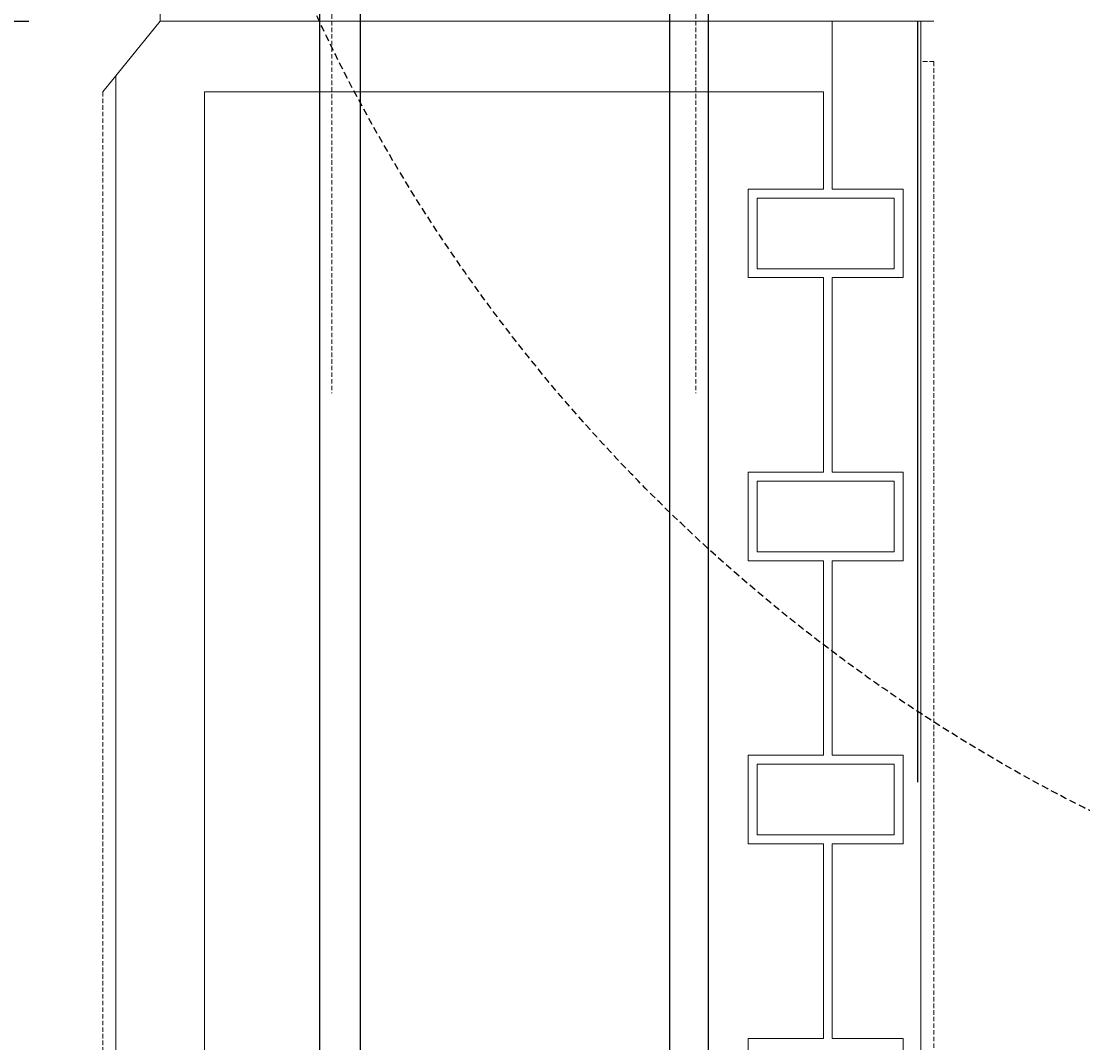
# Model space of a CAD drawing. Header units: millimetres. Extents: x -8117 to 700512, y -5118 to 30771.
# Tile 23 of 44: x 1226 to 1988, y 14957 to 15690. Entities that reach past the tile are written whole.
import ezdxf

# ---------------------------------------------------------------- set-up
doc = ezdxf.new("R2010")
doc.units = ezdxf.units.MM
doc.linetypes.add('DASHED', pattern=[0.75, 0.5, -0.25])
doc.linetypes.add('HIDDEN2', pattern=[0.1875, 0.125, -0.0625])
for name, color, linetype in [('G-ANNO-SYMB5', 5, 'DASHED'), ('S-ANNO-DIMS', 2, 'Continuous'), ('S-FNDN-EDGE', 1, 'Continuous'), ('S-SDEL-LW10', 8, 'Continuous')]:
    doc.layers.add(name, color=color, linetype=linetype)
doc.layers.add('S-SDEL-HIDD', color=8, linetype='HIDDEN2', lineweight=9)
doc.layers.add('S-SDEL-LW18', color=190, linetype='Continuous', lineweight=18)
doc.styles.get("Standard").update_dxf_attribs({"font": 'romans.shx', "width": 0.8, "height": 3})
doc.dimstyles.new('Annotative', dxfattribs={"dimscale": 0, "dimtxt": 2.5, "dimasz": 2.5, "dimexe": 1.25, "dimexo": 0.625, "dimtad": 1, "dimdec": 0, "dimzin": 9, "dimdsep": 32, "dimtxsty": 'Standard', "dimcen": 2.5, "dimadec": 0, "dimazin": 0, "dimtfac": 1, "dimtdec": 0, "dimtmove": 1, "dimatfit": 3, "dimfxl": 1, "dimarcsym": 0})

# ---------------------------------------------------------------- blocks, each defined once
blk = doc.blocks.new('*D56')
at = {"layer": 'Defpoints', "color": 0, "transparency": 16777216}
for p in [(-3735.12, 15995.28), (1325.89, 15995.28), (3333.89, 7765.28)]:
    blk.add_point(p, dxfattribs=at)
at = {"layer": 'S-ANNO-DIMS', "color": 0, "lineweight": -2, "transparency": 16777216}
for p, q in [((1263.39, 15995.28), (-3860.12, 15995.28)), ((-3735.12, 8015.28), (-3735.12, 15745.28)), ((3271.39, 7765.28), (-3860.12, 7765.28))]:
    blk.add_line(p, q, dxfattribs=at)
at = {"layer": 'S-ANNO-DIMS', "color": 0, "transparency": 16777216}
for points in [[(-3776.79, 15745.28), (-3693.46, 15745.28), (-3735.12, 15995.28)], [(-3776.79, 8015.28), (-3693.46, 8015.28), (-3735.12, 7765.28)]]:
    blk.add_solid(points, dxfattribs=at)
at = {"layer": 'S-ANNO-DIMS', "color": 0, "transparency": 16777216, "insert": (-3947.62, 11880.28), "char_height": 300, "attachment_point": 5, "rotation": 90}
blk.add_mtext('8230', dxfattribs=at)
blk = doc.blocks.new('*D60')
at = {"layer": 'Defpoints', "color": 0, "transparency": 16777216}
for p in [(-2828.66, 23957.48), (1440.19, 23957.48), (1294.14, 15690.2)]:
    blk.add_point(p, dxfattribs=at)
at = {"layer": 'S-ANNO-DIMS', "color": 0, "lineweight": -2, "transparency": 16777216}
for p, q in [((1377.69, 23957.48), (-2953.66, 23957.48)), ((-2828.66, 15940.2), (-2828.66, 23707.48)), ((1231.64, 15690.2), (-2953.66, 15690.2))]:
    blk.add_line(p, q, dxfattribs=at)
at = {"layer": 'S-ANNO-DIMS', "color": 0, "transparency": 16777216}
for points in [[(-2870.32, 23707.48), (-2786.99, 23707.48), (-2828.66, 23957.48)], [(-2870.32, 15940.2), (-2786.99, 15940.2), (-2828.66, 15690.2)]]:
    blk.add_solid(points, dxfattribs=at)
at = {"layer": 'S-ANNO-DIMS', "color": 0, "transparency": 16777216, "insert": (-3041.16, 19823.84), "char_height": 300, "attachment_point": 5, "rotation": 90}
blk.add_mtext('8267', dxfattribs=at)

msp = doc.modelspace()

# ---------------------------------------------------------------- linework, layer by layer
at = {"layer": 'G-ANNO-SYMB5', "color": 5, "ltscale": 10}
msp.add_circle((2530.76, 16201.52), 1204.23, dxfattribs=at)
at = {"layer": 'S-FNDN-EDGE'}
for p, q in [((1440.19, 23957.48), (1440.19, 8070.28)), ((1469.59, 15957.28), (1469.59, 8058.26)), ((1691.59, 15944.28), (1691.59, 8058.26)), ((1719.59, 8070.28), (1719.59, 15728.28))]:
    msp.add_line(p, q, dxfattribs=at)
at = {"layer": 'S-SDEL-HIDD', "ltscale": 25.4}
for p, q in [((1449.19, 15995.28), (1449.19, 15423.28)), ((1710.59, 15995.28), (1710.59, 15423.28)), ((1881.52, 15661.28), (1871.99, 15661.28)), ((1881.52, 15661.28), (1881.51, 8070.28)), ((1284.62, 15639.48), (1284.62, 8121.08))]:
    msp.add_line(p, q, dxfattribs=at)
at = {"layer": 'S-SDEL-LW10'}
msp.add_line((1869.59, 15690.28), (1869.59, 15144.01), dxfattribs=at)
at = {"layer": 'S-SDEL-LW18'}
for p, q in [((1325.89, 15690.28), (1325.89, 24065.28)), ((1284.62, 15639.48), (1325.89, 15690.28)), ((1808.49, 15690.28), (1808.49, 15569.68)), ((1871.99, 15690.28), (1871.99, 8070.28)), ((1294.14, 15651.2), (1294.14, 8109.36)), ((1748.17, 15569.68), (1748.17, 15506.18)), ((1859.29, 15569.68), (1808.49, 15569.68)), ((1859.29, 15569.68), (1859.29, 15506.18)), ((1852.94, 15563.33), (1754.52, 15563.33)), ((1754.52, 15563.33), (1754.52, 15512.53)), ((1852.94, 15563.33), (1852.94, 15512.53)), ((1852.94, 15512.53), (1754.52, 15512.53)), ((1802.14, 15506.18), (1748.17, 15506.18)), ((1802.14, 15506.18), (1802.14, 15366.48)), ((1808.49, 15506.18), (1808.49, 15366.48)), ((1859.29, 15506.18), (1808.49, 15506.18)), ((1748.17, 15366.48), (1748.17, 15302.98)), ((1748.17, 15366.48), (1802.14, 15366.48)), ((1852.94, 15360.13), (1754.52, 15360.13)), ((1754.52, 15360.13), (1754.52, 15309.33)), ((1859.29, 15366.48), (1808.49, 15366.48)), ((1852.94, 15360.13), (1852.94, 15309.33)), ((1859.29, 15366.48), (1859.29, 15302.98)), ((1852.94, 15309.33), (1754.52, 15309.33)), ((1802.14, 15302.98), (1748.17, 15302.98)), ((1802.14, 15302.98), (1802.14, 15163.28)), ((1808.49, 15302.98), (1808.49, 15163.28)), ((1859.29, 15302.98), (1808.49, 15302.98)), ((1748.17, 15163.28), (1748.17, 15099.78)), ((1748.17, 15163.28), (1802.14, 15163.28)), ((1859.29, 15163.28), (1808.49, 15163.28)), ((1859.29, 15163.28), (1859.29, 15099.78)), ((1852.94, 15156.93), (1754.52, 15156.93)), ((1754.52, 15156.93), (1754.52, 15106.13)), ((1852.94, 15156.93), (1852.94, 15106.13)), ((1852.94, 15106.13), (1754.52, 15106.13)), ((1802.14, 15099.78), (1748.17, 15099.78)), ((1802.14, 15099.78), (1802.14, 14960.08)), ((1859.29, 15099.78), (1808.49, 15099.78)), ((1808.49, 15099.78), (1808.49, 14960.08)), ((1748.17, 14960.08), (1748.17, 14896.58)), ((1748.17, 14960.08), (1802.14, 14960.08)), ((1859.29, 14960.08), (1808.49, 14960.08)), ((1859.29, 14960.08), (1859.29, 14896.58))]:
    msp.add_line(p, q, dxfattribs=at)
for points in [[(1881.52, 15690.28), (1325.89, 15690.28)], [(1748.17, 15569.68), (1802.14, 15569.68), (1802.14, 15639.48), (1357.64, 15639.48), (1357.64, 8121.08)]]:
    msp.add_lwpolyline(points, dxfattribs=at)

# ---------------------------------------------------------------- dimensions: what is measured, and where the dimension line sits
at = {"layer": 'S-ANNO-DIMS'}
for base, p1, p2, picture, middle in [((-2828.66, 23957.48), (1294.14, 15690.2), (1440.19, 23957.48), '*D60', (-3041.16, 19823.84)), ((-3735.12, 15995.28), (3333.89, 7765.28), (1325.89, 15995.28), '*D56', (-3947.62, 11880.28))]:
    dim = msp.add_linear_dim(base=base, p1=p1, p2=p2, angle=90, dimstyle='Annotative', dxfattribs=at)
    dim.commit()
    dim.dimension.update_dxf_attribs({"geometry": picture, "text_midpoint": middle})

doc.saveas('drawing.dxf')
